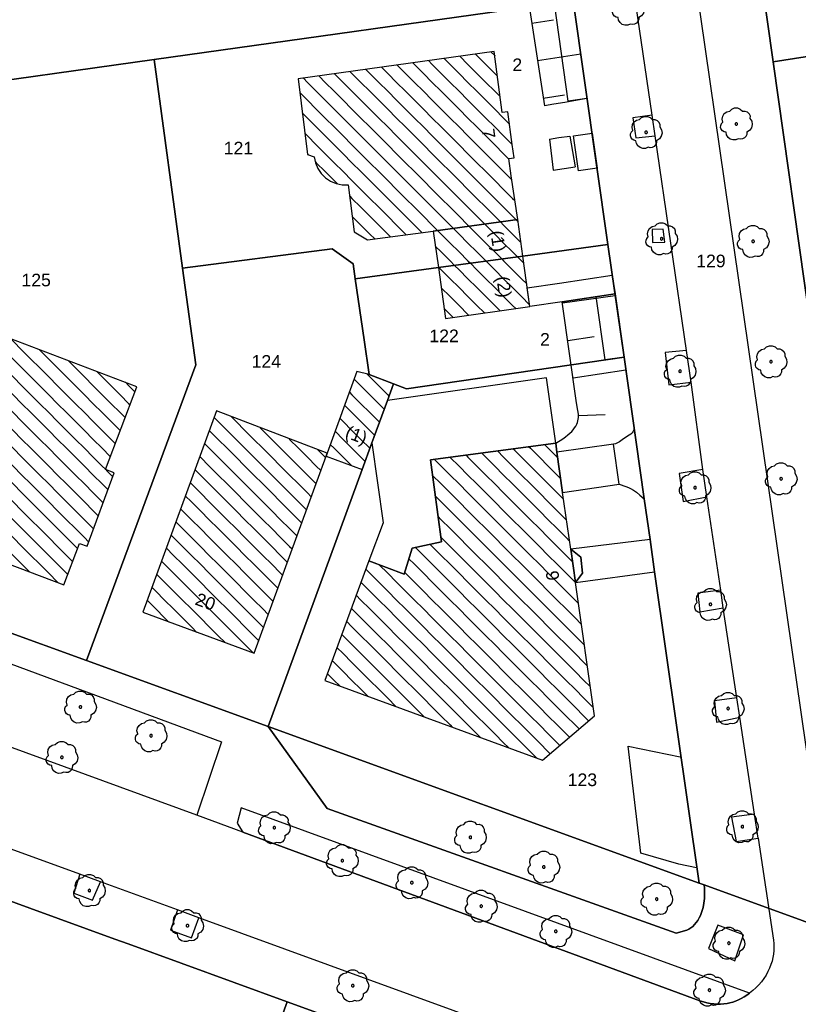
# Model space of a CAD drawing. Extents: x 32394465 to 32399599, y 5706239 to 5708675.
# Tile 13 of 40: x 32395133 to 32395195, y 5706569 to 5706647. Entities that reach past the tile are written whole.
import ezdxf
from ezdxf.enums import TextEntityAlignment as Align

# ---------------------------------------------------------------- set-up
doc = ezdxf.new("R2010")
doc.units = 0
doc.linetypes.add('LT00000', pattern=[0])
for name, color, linetype, lineweight in [('Baumstandorte', 250, 'LT00000', 18), ('BauwerkeSiedlung_Umring', 250, 'LT00000', 18), ('BauwerkeVerkehr_Umring', 250, 'LT00000', 18), ('Flurstueck_Umring', 250, 'LT00000', 18), ('Flurstuecksnummer', 250, 'LT00000', 18), ('Gebaeude_Fuellung', 250, 'LT00000', 18), ('Gebaeude_Umring', 250, 'LT00000', 18), ('GebaeudeBauteil_Umring', 250, 'LT00000', 18), ('GebaeudeHausnummer', 250, 'LT00000', 18), ('GebaeudePseudonummer', 250, 'LT00000', 18), ('NutzungSiedlung_Umring', 250, 'LT00000', 18), ('NutzungVerkehr_Umring', 250, 'LT00000', 18), ('ReliefBoeschungSchraffen', 250, 'LT00000', 18), ('ReliefBoeschungskante', 250, 'LT00000', 18), ('ReliefBoeschungText', 250, 'LT00000', 18), ('Vegetationsmerkmal_Umring', 250, 'LT00000', 18)]:
    doc.layers.add(name, color=color, linetype=linetype, lineweight=lineweight)
doc.styles.add('TS100', font='arial.ttf', dxfattribs={"height": 0.2})
pattern_1 = [(-45, (0, 0), (0.707106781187, 0.707106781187), [1])]

# ---------------------------------------------------------------- blocks, each defined once
blk = doc.blocks.new('SYMB1123')
at = {"color": 250, "linetype": 'ByBlock', "lineweight": -3, "flags": 128}
for points in [[(-0.424, 0.059), (-0.446, 0.153), (-0.431, 0.248), (-0.381, 0.33), (-0.303, 0.387), (-0.21, 0.409)], [(-0.424, 0.059), (-0.446, 0.153), (-0.431, 0.248), (-0.381, 0.33), (-0.303, 0.387), (-0.21, 0.409)], [(-0.21, 0.409), (-0.141, 0.473), (-0.053, 0.506), (0.04, 0.506), (0.127, 0.473), (0.196, 0.409)], [(-0.21, 0.409), (-0.141, 0.473), (-0.053, 0.506), (0.04, 0.506), (0.127, 0.473), (0.196, 0.409)], [(0.196, 0.409), (0.275, 0.41), (0.348, 0.38), (0.404, 0.325), (0.434, 0.252), (0.433, 0.173)], [(0.196, 0.409), (0.275, 0.41), (0.348, 0.38), (0.404, 0.325), (0.434, 0.252), (0.433, 0.173)], [(-0.323, -0.263), (-0.385, -0.251), (-0.439, -0.218), (-0.478, -0.168), (-0.497, -0.108), (-0.494, -0.044), (-0.468, 0.014), (-0.424, 0.059)], [(-0.323, -0.263), (-0.385, -0.251), (-0.439, -0.218), (-0.478, -0.168), (-0.497, -0.108), (-0.494, -0.044), (-0.468, 0.014), (-0.424, 0.059)], [(0.433, 0.173), (0.488, 0.084), (0.505, -0.019), (0.481, -0.121), (0.42, -0.207), (0.332, -0.263)], [(0.433, 0.173), (0.488, 0.084), (0.505, -0.019), (0.481, -0.121), (0.42, -0.207), (0.332, -0.263)], [(0.061, -0.47), (-0.02, -0.505), (-0.109, -0.508), (-0.193, -0.481), (-0.262, -0.426), (-0.307, -0.35), (-0.323, -0.263)], [(0.061, -0.47), (-0.02, -0.505), (-0.109, -0.508), (-0.193, -0.481), (-0.262, -0.426), (-0.307, -0.35), (-0.323, -0.263)], [(0.332, -0.263), (0.329, -0.331), (0.302, -0.394), (0.256, -0.444), (0.195, -0.476), (0.128, -0.485), (0.061, -0.47)], [(0.332, -0.263), (0.329, -0.331), (0.302, -0.394), (0.256, -0.444), (0.195, -0.476), (0.128, -0.485), (0.061, -0.47)]]:
    blk.add_lwpolyline(points, dxfattribs=at)
at = {"color": 250, "linetype": 'ByBlock', "lineweight": 18, "flags": 128}
for points in [[(-0.424, 0.059), (-0.446, 0.153), (-0.431, 0.248), (-0.381, 0.33), (-0.303, 0.387), (-0.21, 0.409)], [(-0.21, 0.409), (-0.141, 0.473), (-0.053, 0.506), (0.04, 0.506), (0.127, 0.473), (0.196, 0.409)], [(0.196, 0.409), (0.275, 0.41), (0.348, 0.38), (0.404, 0.325), (0.434, 0.252), (0.433, 0.173)], [(-0.323, -0.263), (-0.385, -0.251), (-0.439, -0.218), (-0.478, -0.168), (-0.497, -0.108), (-0.494, -0.044), (-0.468, 0.014), (-0.424, 0.059)], [(0.433, 0.173), (0.488, 0.084), (0.505, -0.019), (0.481, -0.121), (0.42, -0.207), (0.332, -0.263)], [(0.061, -0.47), (-0.02, -0.505), (-0.109, -0.508), (-0.193, -0.481), (-0.262, -0.426), (-0.307, -0.35), (-0.323, -0.263)], [(0.332, -0.263), (0.329, -0.331), (0.302, -0.394), (0.256, -0.444), (0.195, -0.476), (0.128, -0.485), (0.061, -0.47)]]:
    blk.add_lwpolyline(points, dxfattribs=at)
at = {"color": 250, "linetype": 'ByBlock', "lineweight": -3, "flags": 128}
blk.add_lwpolyline([(0.04, 0), (0.038, 0.014), (0.031, 0.026), (0.02, 0.035), (0.007, 0.039), (-0.007, 0.039), (-0.02, 0.035), (-0.031, 0.026), (-0.038, 0.014), (-0.04, 0), (-0.038, -0.014), (-0.031, -0.026), (-0.02, -0.035), (-0.007, -0.039), (0.007, -0.039), (0.02, -0.035), (0.031, -0.026), (0.038, -0.014), (0.04, 0)], close=True, dxfattribs=at)
blk.add_lwpolyline([(0.04, 0), (0.038, 0.014), (0.031, 0.026), (0.02, 0.035), (0.007, 0.039), (-0.007, 0.039), (-0.02, 0.035), (-0.031, 0.026), (-0.038, 0.014), (-0.04, 0), (-0.038, -0.014), (-0.031, -0.026), (-0.02, -0.035), (-0.007, -0.039), (0.007, -0.039), (0.02, -0.035), (0.031, -0.026), (0.038, -0.014), (0.04, 0)], close=True, dxfattribs=at)
at = {"color": 250, "linetype": 'ByBlock', "lineweight": 18, "flags": 128}
blk.add_lwpolyline([(0.04, 0), (0.038, 0.014), (0.031, 0.026), (0.02, 0.035), (0.007, 0.039), (-0.007, 0.039), (-0.02, 0.035), (-0.031, 0.026), (-0.038, 0.014), (-0.04, 0), (-0.038, -0.014), (-0.031, -0.026), (-0.02, -0.035), (-0.007, -0.039), (0.007, -0.039), (0.02, -0.035), (0.031, -0.026), (0.038, -0.014), (0.04, 0)], close=True, dxfattribs=at)

msp = doc.modelspace()

# ---------------------------------------------------------------- hatches: boundary and pattern name
at = {"layer": 'Gebaeude_Fuellung', "linetype": 'Continuous', "lineweight": 25}
h = msp.add_hatch(dxfattribs=at)
h.set_pattern_fill('LT_0', color=255, angle=-45, style=0, pattern_type=2)
h.set_pattern_definition(pattern_1)
h.paths.add_polyline_path([(32395165.995, 5706630.566), (32395160.784, 5706629.864), (32395159.726, 5706630.497), (32395159.258, 5706634.22), (32395158.776, 5706634.226), (32395158.304, 5706634.324), (32395157.86, 5706634.512), (32395157.46, 5706634.781), (32395157.119, 5706635.122), (32395156.851, 5706635.522), (32395156.664, 5706635.967), (32395156.566, 5706636.439), (32395156.027, 5706636.642), (32395155.285, 5706642.612), (32395170.833, 5706644.799), (32395171.452, 5706639.946), (32395171.909, 5706640.007), (32395172.259, 5706637.426), (32395172.403, 5706636.37), (32395171.99, 5706636.313), (32395172.184, 5706634.934), (32395172.69, 5706631.484)])
h = msp.add_hatch(dxfattribs=at)
h.set_pattern_fill('LT_0', color=255, angle=-45, style=0, pattern_type=2)
h.set_pattern_definition(pattern_1)
h.paths.add_polyline_path([(32395166.404, 5706627.671), (32395165.995, 5706630.566), (32395172.69, 5706631.484), (32395173.103, 5706628.576)])
h = msp.add_hatch(dxfattribs=at)
h.set_pattern_fill('LT_0', color=255, angle=-45, style=0, pattern_type=2)
h.set_pattern_definition(pattern_1)
h.paths.add_polyline_path([(32395166.981, 5706623.643), (32395166.404, 5706627.671), (32395173.103, 5706628.576), (32395173.665, 5706624.586)])
h = msp.add_hatch(dxfattribs=at)
h.set_pattern_fill('LT_0', color=255, angle=-45, style=0, pattern_type=2)
h.set_pattern_definition(pattern_1)
h.paths.add_polyline_path([(32395129.804, 5706618.266), (32395131.245, 5706617.728), (32395130.632, 5706616.06), (32395125.936, 5706617.765), (32395124.33, 5706613.344), (32395122.316, 5706607.801), (32395127.776, 5706605.838), (32395127.584, 5706605.336), (32395127.422, 5706604.908), (32395127.983, 5706604.713), (32395130.914, 5706603.689), (32395131.257, 5706604.602), (32395136.722, 5706602.544), (32395137.956, 5706605.818), (32395138.557, 5706605.595), (32395140.702, 5706611.421), (32395140.017, 5706611.678), (32395142.503, 5706618.235), (32395131.385, 5706622.448)])
h = msp.add_hatch(dxfattribs=at)
h.set_pattern_fill('LT_0', color=255, angle=-45, style=0, pattern_type=2)
h.set_pattern_definition(pattern_1)
h.paths.add_polyline_path([(32395159.945, 5706619.439), (32395157.586, 5706612.967), (32395157.5, 5706612.734), (32395160.362, 5706611.676), (32395161.136, 5706613.786), (32395161.286, 5706614.197), (32395162.36, 5706617.129), (32395162.85, 5706618.468), (32395160.917, 5706619.205)])
h = msp.add_hatch(dxfattribs=at)
h.set_pattern_fill('LT_0', color=255, angle=-45, style=0, pattern_type=2)
h.set_pattern_definition(pattern_1)
h.paths.add_polyline_path([(32395142.973, 5706600.366), (32395151.798, 5706597.133), (32395157.5, 5706612.734), (32395157.586, 5706612.967), (32395148.81, 5706616.314)])
h = msp.add_hatch(dxfattribs=at)
h.set_pattern_fill('LT_0', color=255, angle=-45, style=0, pattern_type=2)
h.set_pattern_definition(pattern_1)
h.paths.add_polyline_path([(32395176.89, 5706605.375), (32395176.254, 5706609.857), (32395175.802, 5706613.041), (32395175.703, 5706613.764), (32395165.771, 5706612.43), (32395166.642, 5706605.935), (32395164.337, 5706605.442), (32395163.68, 5706603.392), (32395160.895, 5706604.437), (32395157.404, 5706594.969), (32395174.663, 5706588.645), (32395178.767, 5706592.159), (32395177.265, 5706602.731)])

# ---------------------------------------------------------------- linework, layer by layer
at = {"layer": 'BauwerkeSiedlung_Umring', "color": 255, "lineweight": 25, "flags": 128}
for points in [[(32395176.856, 5706650.448), (32395177.091, 5706648.806), (32395178.18, 5706641.059), (32395176.6946, 5706640.8502), (32395175.6059, 5706648.5953), (32395175.3711, 5706650.2355), (32395176.856, 5706650.448)], [(32395178.601, 5706638.307), (32395178.995, 5706635.54), (32395177.51, 5706635.3285), (32395177.116, 5706638.0955), (32395178.601, 5706638.307)], [(32395180.404, 5706625.583), (32395176.226, 5706624.95), (32395173.665, 5706624.586), (32395173.4539, 5706626.0711), (32395176.0081, 5706626.4341), (32395180.1793, 5706627.0661), (32395180.404, 5706625.583)], [(32395180.404, 5706625.583), (32395181.121, 5706620.563), (32395179.6361, 5706620.3509), (32395178.9191, 5706625.3709), (32395180.404, 5706625.583)], [(32395180.735, 5706610.5), (32395180.288, 5706613.673), (32395175.802, 5706613.041), (32395176.254, 5706609.857), (32395180.735, 5706610.5)], [(32395177.819, 5706603.467), (32395177.687, 5706604.723), (32395176.89, 5706605.375), (32395177.265, 5706602.731), (32395177.819, 5706603.467)]]:
    msp.add_lwpolyline(points, close=True, dxfattribs=at)
at = {"layer": 'BauwerkeVerkehr_Umring', "color": 255, "lineweight": 25, "flags": 128}
for points in [[(32395198.599, 5706568.644), (32395181.878, 5706684.539), (32395176.428, 5706722.11), (32395176.383, 5706722.499), (32395176.358, 5706722.897), (32395176.355, 5706723.302), (32395176.372, 5706723.711), (32395176.41, 5706724.119), (32395176.469, 5706724.525), (32395176.547, 5706724.925), (32395176.645, 5706725.316), (32395176.762, 5706725.695), (32395176.896, 5706726.059), (32395177.047, 5706726.409), (32395177.215, 5706726.743), (32395177.399, 5706727.057), (32395177.597, 5706727.352), (32395177.81, 5706727.627), (32395178.037, 5706727.88), (32395178.261, 5706728.099), (32395178.508, 5706728.31), (32395178.778, 5706728.516), (32395179.076, 5706728.719), (32395179.395, 5706728.916), (32395179.752, 5706729.118), (32395180.157, 5706729.333), (32395180.718, 5706729.616)], [(32395191.744, 5706582.463), (32395191.457, 5706584.36), (32395190.299, 5706592.047), (32395190.063, 5706593.577), (32395188.988, 5706600.715), (32395188.78, 5706602.105), (32395187.676, 5706609.52), (32395187.355, 5706611.669), (32395186.434, 5706618.587), (32395186.069, 5706621.111), (32395183.598, 5706638.115), (32395183.359, 5706639.756), (32395182.224, 5706647.494), (32395181.987, 5706649.131), (32395180.8, 5706657.388), (32395180.545, 5706659.152), (32395179.344, 5706667.435), (32395179.13, 5706668.92), (32395177.654, 5706678.965), (32395177.386, 5706680.848), (32395176.922, 5706684.75), (32395176.791, 5706686.781), (32395176.546, 5706688.431), (32395172.701, 5706713.893), (32395172.423, 5706715.742), (32395172.232, 5706717.02), (32395172.154, 5706717.487), (32395172.059, 5706717.945), (32395171.95, 5706718.387), (32395171.825, 5706718.811), (32395171.687, 5706719.213), (32395171.537, 5706719.593), (32395171.373, 5706719.95), (32395171.198, 5706720.284), (32395171.011, 5706720.589), (32395170.814, 5706720.87), (32395170.605, 5706721.124), (32395170.386, 5706721.353), (32395170.156, 5706721.556), (32395169.916, 5706721.733), (32395169.665, 5706721.882), (32395169.405, 5706722.006), (32395166.51, 5706723.205), (32395166.398, 5706723.244), (32395166.277, 5706723.271), (32395166.149, 5706723.286), (32395166.009, 5706723.289), (32395165.708, 5706723.263), (32395165.223, 5706723.181), (32395164.038, 5706723.007), (32395163.506, 5706724.336), (32395106.714, 5706701.9), (32395105.572, 5706704.693)], [(32395180.735, 5706610.5), (32395181.271, 5706610.333), (32395181.468, 5706610.256), (32395181.642, 5706610.175), (32395181.878, 5706610.039), (32395182.121, 5706609.866), (32395182.379, 5706609.654), (32395182.722, 5706609.346)], [(32395121.838, 5706593.551), (32395123.924, 5706599.45), (32395149.22, 5706590.102), (32395147.255, 5706584.278)], [(32395147.255, 5706584.278), (32395121.838, 5706593.551), (32395119.804, 5706594.292), (32395119.284, 5706594.5), (32395119.069, 5706594.602), (32395118.874, 5706594.708), (32395118.695, 5706594.818), (32395118.535, 5706594.935), (32395118.39, 5706595.057), (32395118.261, 5706595.186), (32395118.163, 5706595.301), (32395118.07, 5706595.428), (32395117.891, 5706595.72), (32395117.721, 5706596.07), (32395117.512, 5706596.57), (32395117.468, 5706596.962), (32395117.449, 5706597.246), (32395117.449, 5706597.501), (32395117.471, 5706597.731), (32395117.519, 5706597.968), (32395117.595, 5706598.222), (32395117.701, 5706598.498), (32395117.867, 5706598.875)], [(32395186.866, 5706580.127), (32395185.47, 5706580.402), (32395182.456, 5706581.277), (32395181.457, 5706589.749), (32395185.582, 5706588.922)], [(32395180.977, 5706563.923), (32395179.348, 5706564.516), (32395172.973, 5706566.842), (32395170.976, 5706567.574), (32395147.424, 5706576.164), (32395145.727, 5706576.781), (32395139.63, 5706579.008), (32395137.985, 5706579.607), (32395130.49, 5706582.341), (32395129.035, 5706582.871), (32395122.392, 5706585.293), (32395120.715, 5706585.907)], [(32395191.744, 5706582.463), (32395192.963, 5706574.394), (32395192.994, 5706574.122), (32395193.005, 5706573.847), (32395192.996, 5706573.566), (32395192.968, 5706573.284), (32395192.92, 5706573.002), (32395192.853, 5706572.722), (32395192.767, 5706572.447), (32395192.662, 5706572.178), (32395192.531, 5706571.896), (32395192.378, 5706571.621), (32395192.204, 5706571.353), (32395192.01, 5706571.095), (32395191.798, 5706570.848), (32395191.569, 5706570.612), (32395191.324, 5706570.391), (32395191.065, 5706570.184), (32395190.85, 5706570.032), (32395190.631, 5706569.893), (32395190.409, 5706569.768), (32395190.185, 5706569.658), (32395189.961, 5706569.563), (32395189.736, 5706569.483), (32395189.512, 5706569.418), (32395189.288, 5706569.369), (32395189.032, 5706569.332), (32395188.771, 5706569.313), (32395188.503, 5706569.313), (32395188.231, 5706569.331), (32395187.957, 5706569.368), (32395187.682, 5706569.423), (32395187.409, 5706569.495), (32395187.14, 5706569.585), (32395150.899, 5706582.951), (32395147.255, 5706584.278)]]:
    msp.add_lwpolyline(points, dxfattribs=at)
msp.add_lwpolyline([(32395183.548, 5706603.56), (32395183.181, 5706606.132), (32395176.89, 5706605.375), (32395177.687, 5706604.723), (32395177.819, 5706603.467), (32395177.265, 5706602.731), (32395183.548, 5706603.56)], close=True, dxfattribs=at)
at = {"layer": 'Flurstueck_Umring', "color": 8, "lineweight": 25, "flags": 128}
for points in [[(32395203.002, 5706573.123), (32395195.829, 5706623.637), (32395192.944, 5706643.962), (32395190.665, 5706660.014), (32395188.364, 5706676.214), (32395187.78, 5706680.317), (32395183.908, 5706707.584), (32395181.58, 5706723.213), (32395179.926, 5706735.622), (32395165.49, 5706730.096), (32395167.25, 5706717.763), (32395167.583, 5706715.428), (32395167.875, 5706713.383), (32395170.37, 5706695.902), (32395172.984, 5706677.586), (32395176.856, 5706650.448), (32395177.091, 5706648.806), (32395179.848, 5706629.488), (32395181.121, 5706620.563), (32395182.722, 5706609.346), (32395183.181, 5706606.132), (32395183.548, 5706603.56), (32395187.065, 5706578.911), (32395187.464, 5706578.766), (32395203.002, 5706573.123)], [(32395126.553, 5706641.731), (32395143.865, 5706644.154), (32395177.091, 5706648.806), (32395176.856, 5706650.448), (32395172.984, 5706677.586), (32395144.516, 5706673.572), (32395131.773, 5706671.802), (32395122.475, 5706670.511), (32395126.312, 5706643.43), (32395126.553, 5706641.731)], [(32395192.944, 5706643.962), (32395242.339, 5706651.714), (32395241.123, 5706660.193), (32395240.037, 5706667.761), (32395223.265, 5706665.129), (32395190.665, 5706660.014), (32395192.944, 5706643.962)], [(32395192.944, 5706643.962), (32395195.829, 5706623.637), (32395245.214, 5706631.638), (32395243.971, 5706640.337), (32395242.339, 5706651.714), (32395192.944, 5706643.962)], [(32395159.816, 5706626.781), (32395166.404, 5706627.671), (32395173.103, 5706628.576), (32395179.848, 5706629.488), (32395177.091, 5706648.806), (32395143.865, 5706644.154), (32395146.131, 5706627.627), (32395157.998, 5706629.145), (32395159.643, 5706627.972), (32395159.816, 5706626.781)], [(32395119.537, 5706608.771), (32395119.364, 5706608.296), (32395119.155, 5706607.726), (32395118.734, 5706606.574), (32395117.815, 5706604.058), (32395124.807, 5706601.519), (32395138.501, 5706596.546), (32395147.181, 5706619.969), (32395146.131, 5706627.627), (32395143.865, 5706644.154), (32395126.553, 5706641.731), (32395127.958, 5706631.814), (32395125.371, 5706624.735), (32395123.399, 5706619.339), (32395121.576, 5706614.349), (32395119.537, 5706608.771)], [(32395147.181, 5706619.969), (32395138.501, 5706596.546), (32395152.906, 5706591.315), (32395160.362, 5706611.676), (32395161.136, 5706613.786), (32395161.286, 5706614.197), (32395162.36, 5706617.129), (32395162.85, 5706618.468), (32395160.917, 5706619.205), (32395160.516, 5706621.959), (32395159.816, 5706626.781), (32395159.643, 5706627.972), (32395157.998, 5706629.145), (32395146.131, 5706627.627), (32395147.181, 5706619.969)], [(32395159.816, 5706626.781), (32395160.516, 5706621.959), (32395160.917, 5706619.205), (32395162.85, 5706618.468), (32395163.875, 5706618.076), (32395181.121, 5706620.563), (32395179.848, 5706629.488), (32395173.103, 5706628.576), (32395166.404, 5706627.671), (32395159.816, 5706626.781)], [(32395373.666, 5706495.476), (32395372.472, 5706502.742), (32395372.114, 5706504.92), (32395371.975, 5706505.769), (32395371.914, 5706506.147), (32395370.929, 5706512.142), (32395317.477, 5706531.553), (32395312.375, 5706533.441), (32395301.849, 5706537.337), (32395269.339, 5706549.051), (32395265.779, 5706550.334), (32395263.103, 5706551.298), (32395252.328, 5706555.211), (32395241.27, 5706559.227), (32395203.002, 5706573.123), (32395187.464, 5706578.766), (32395187.065, 5706578.911), (32395152.906, 5706591.315), (32395138.501, 5706596.546), (32395124.807, 5706601.519), (32395117.815, 5706604.058), (32395100.705, 5706610.271), (32395097.75, 5706602.319), (32395095.557, 5706596.415), (32395095.503, 5706596.269), (32395076.353, 5706603.218), (32395070.664, 5706605.34), (32395066.032, 5706607.305), (32395056.819, 5706611.571), (32395050.392, 5706614.835), (32395045.972, 5706617.173), (32395045.128, 5706617.653), (32395041.631, 5706619.64), (32395034.428, 5706624.138), (32395030.236, 5706620.472), (32395033.039, 5706618.699), (32395036.373, 5706616.887), (32395037.517, 5706616.228), (32395041.923, 5706613.716), (32395046.364, 5706611.298), (32395050.842, 5706608.983), (32395054.7, 5706607.074), (32395055.35, 5706606.752), (32395057.383, 5706605.801), (32395059.897, 5706604.625), (32395064.477, 5706602.592), (32395066.527, 5706601.731), (32395069.092, 5706600.653), (32395073.739, 5706598.808), (32395077.686, 5706597.332), (32395078.317, 5706597.061), (32395081.16, 5706596.028), (32395110.854, 5706585.34), (32395131.862, 5706577.708), (32395134.018, 5706576.925), (32395140.768, 5706574.472), (32395141.816, 5706574.091), (32395154.414, 5706569.514), (32395175.227, 5706561.953), (32395190.239, 5706556.508), (32395206.189, 5706550.725), (32395221.201, 5706545.281), (32395236.88, 5706539.596), (32395249.136, 5706535.151), (32395262.331, 5706530.366), (32395275.367, 5706525.639), (32395287.735, 5706521.155), (32395302.433, 5706515.824), (32395319.256, 5706515.48), (32395357.328, 5706501.758), (32395358.329, 5706501.373), (32395365.669, 5706498.551), (32395369.301, 5706497.154), (32395373.666, 5706495.476)], [(32395187.065, 5706578.911), (32395183.548, 5706603.56), (32395183.181, 5706606.132), (32395182.722, 5706609.346), (32395181.121, 5706620.563), (32395163.875, 5706618.076), (32395162.85, 5706618.468), (32395162.36, 5706617.129), (32395161.286, 5706614.197), (32395161.136, 5706613.786), (32395160.362, 5706611.676), (32395152.906, 5706591.315), (32395187.065, 5706578.911)], [(32395136.735, 5706520.682), (32395147.017, 5706549.083), (32395148.939, 5706554.391), (32395154.414, 5706569.514), (32395141.816, 5706574.091), (32395140.768, 5706574.472), (32395134.018, 5706576.925), (32395131.862, 5706577.708), (32395128.438, 5706568.33), (32395126.18, 5706562.147), (32395123.858, 5706555.788), (32395116.316, 5706535.134), (32395133.106, 5706523.25), (32395136.735, 5706520.682)], [(32395136.735, 5706520.682), (32395149.962, 5706511.32), (32395159.731, 5706519.859), (32395175.227, 5706561.953), (32395154.414, 5706569.514), (32395148.939, 5706554.391), (32395147.017, 5706549.083), (32395136.735, 5706520.682)]]:
    msp.add_lwpolyline(points, close=True, dxfattribs=at)
at = {"layer": 'Gebaeude_Umring', "color": 255, "lineweight": 25, "flags": 128}
for points in [[(32395159.258, 5706634.22), (32395159.726, 5706630.497), (32395160.784, 5706629.864), (32395165.995, 5706630.566), (32395172.69, 5706631.484), (32395172.184, 5706634.934), (32395171.99, 5706636.313), (32395172.403, 5706636.37), (32395172.259, 5706637.426), (32395171.909, 5706640.007), (32395171.452, 5706639.946), (32395170.833, 5706644.799), (32395155.285, 5706642.612), (32395156.027, 5706636.642), (32395156.566, 5706636.439), (32395156.664, 5706635.967), (32395156.851, 5706635.522), (32395157.119, 5706635.122), (32395157.46, 5706634.781), (32395157.86, 5706634.512), (32395158.304, 5706634.324), (32395158.776, 5706634.226), (32395159.258, 5706634.22)], [(32395165.995, 5706630.566), (32395166.404, 5706627.671), (32395173.103, 5706628.576), (32395172.69, 5706631.484), (32395165.995, 5706630.566)], [(32395166.404, 5706627.671), (32395166.981, 5706623.643), (32395173.665, 5706624.586), (32395173.103, 5706628.576), (32395166.404, 5706627.671)], [(32395129.804, 5706618.266), (32395131.245, 5706617.728), (32395130.632, 5706616.06), (32395125.936, 5706617.765), (32395124.33, 5706613.344), (32395122.316, 5706607.801), (32395127.776, 5706605.838), (32395127.584, 5706605.336), (32395127.422, 5706604.908), (32395127.983, 5706604.713), (32395130.914, 5706603.689), (32395131.257, 5706604.602), (32395136.722, 5706602.544), (32395137.956, 5706605.818), (32395138.557, 5706605.595), (32395140.702, 5706611.421), (32395140.017, 5706611.678), (32395142.503, 5706618.235), (32395131.385, 5706622.448), (32395129.804, 5706618.266)], [(32395157.5, 5706612.734), (32395160.362, 5706611.676), (32395161.136, 5706613.786), (32395161.286, 5706614.197), (32395162.36, 5706617.129), (32395162.85, 5706618.468), (32395160.917, 5706619.205), (32395159.945, 5706619.439), (32395157.586, 5706612.967), (32395157.5, 5706612.734)], [(32395148.81, 5706616.314), (32395142.973, 5706600.366), (32395151.798, 5706597.133), (32395157.5, 5706612.734), (32395157.586, 5706612.967), (32395148.81, 5706616.314)], [(32395157.404, 5706594.969), (32395174.663, 5706588.645), (32395178.767, 5706592.159), (32395177.265, 5706602.731), (32395176.89, 5706605.375), (32395176.254, 5706609.857), (32395175.802, 5706613.041), (32395175.703, 5706613.764), (32395165.771, 5706612.43), (32395166.642, 5706605.935), (32395164.337, 5706605.442), (32395163.68, 5706603.392), (32395160.895, 5706604.437), (32395157.404, 5706594.969)]]:
    msp.add_lwpolyline(points, close=True, dxfattribs=at)
at = {"layer": 'GebaeudeBauteil_Umring', "color": 255, "lineweight": 25, "flags": 128}
msp.add_lwpolyline([(32395175.703, 5706613.764), (32395174.964, 5706618.928), (32395162.36, 5706617.129), (32395161.286, 5706614.197), (32395161.136, 5706613.786), (32395162.029, 5706607.46), (32395160.895, 5706604.437), (32395163.68, 5706603.392), (32395164.337, 5706605.442), (32395166.642, 5706605.935), (32395165.771, 5706612.43), (32395175.703, 5706613.764)], close=True, dxfattribs=at)
at = {"layer": 'NutzungSiedlung_Umring', "color": 255, "lineweight": 25, "flags": 128}
for points in [[(32395247.004, 5706756.024), (32395245.26, 5706755.48), (32395239.523, 5706753.348), (32395238.965, 5706754.728), (32395238.453, 5706755.387), (32395237.666, 5706755.545), (32395229.126, 5706752.198), (32395228.019, 5706751.764), (32395228.046, 5706751.617), (32395217.515, 5706747.475), (32395217.023, 5706747.244), (32395216.581, 5706746.93), (32395216.202, 5706746.54), (32395215.899, 5706746.09), (32395215.681, 5706745.592), (32395215.557, 5706745.063), (32395215.529, 5706744.521), (32395215.599, 5706743.982), (32395215.764, 5706743.465), (32395216.122, 5706742.546), (32395215.793, 5706742.421), (32395211.659, 5706740.862), (32395210.321, 5706740.358), (32395208.909, 5706739.825), (32395208.736, 5706740.282), (32395203.711, 5706738.386), (32395198.84, 5706736.548), (32395199.198, 5706735.601), (32395194.41, 5706733.806), (32395194.392, 5706733.853), (32395187.262, 5706731.28), (32395187.899, 5706729.591), (32395183.892, 5706728.112), (32395182.666, 5706727.305), (32395181.869, 5706726.055), (32395181.628, 5706724.563), (32395181.845, 5706723.177), (32395181.58, 5706723.213), (32395183.908, 5706707.584), (32395187.78, 5706680.317), (32395188.364, 5706676.214), (32395190.665, 5706660.014), (32395192.944, 5706643.962), (32395195.829, 5706623.637), (32395245.214, 5706631.638), (32395245.689, 5706628.314), (32395247.317, 5706616.924), (32395248.957, 5706605.45), (32395250.437, 5706595.094), (32395251.583, 5706587.078), (32395246.643, 5706573.736), (32395244.707, 5706568.508), (32395244.111, 5706566.899), (32395241.27, 5706559.227), (32395252.328, 5706555.211), (32395263.103, 5706551.298), (32395265.779, 5706550.334), (32395269.339, 5706549.051), (32395301.849, 5706537.337), (32395295.65, 5706578.997), (32395293.994, 5706590.201), (32395292.417, 5706600.878), (32395290.818, 5706611.694), (32395289.125, 5706623.154), (32395287.415, 5706634.483), (32395285.598, 5706646.705), (32395278.223, 5706645.577), (32395270.425, 5706644.384), (32395255.976, 5706642.173), (32395243.971, 5706640.337), (32395242.339, 5706651.714), (32395241.123, 5706660.193), (32395240.037, 5706667.761), (32395223.265, 5706665.129), (32395220.735, 5706681.287), (32395220.094, 5706685.376), (32395220.37, 5706685.42), (32395215.948, 5706712.636), (32395217.918, 5706713.02), (32395218.926, 5706713.106), (32395220.484, 5706713.431), (32395233.211, 5706715.359), (32395234.741, 5706715.71), (32395251.894, 5706718.305), (32395254.709, 5706700.102), (32395277.17, 5706703.427), (32395274.849, 5706719.045), (32395274.796, 5706719.4), (32395274.431, 5706721.859), (32395256.528, 5706719.036), (32395252.446, 5706718.392), (32395251.188, 5706727.093), (32395250.531, 5706731.636), (32395247.004, 5706756.024)], [(32395177.091, 5706648.806), (32395176.856, 5706650.448), (32395172.984, 5706677.586), (32395144.516, 5706673.572), (32395131.773, 5706671.802), (32395122.475, 5706670.511), (32395126.312, 5706643.43), (32395126.553, 5706641.731), (32395143.865, 5706644.154), (32395146.131, 5706627.627), (32395157.998, 5706629.145), (32395159.643, 5706627.972), (32395159.816, 5706626.781), (32395160.516, 5706621.959), (32395160.917, 5706619.205), (32395162.85, 5706618.468), (32395162.36, 5706617.129), (32395161.286, 5706614.197), (32395161.136, 5706613.786), (32395160.362, 5706611.676), (32395152.906, 5706591.315), (32395157.6, 5706584.83), (32395185.262, 5706574.941), (32395186.101, 5706575.168), (32395186.261, 5706575.25), (32395186.415, 5706575.354), (32395186.563, 5706575.477), (32395186.705, 5706575.619), (32395186.839, 5706575.781), (32395186.963, 5706575.958), (32395187.076, 5706576.149), (32395187.176, 5706576.352), (32395187.293, 5706576.652), (32395187.383, 5706576.973), (32395187.447, 5706577.318), (32395187.486, 5706577.698), (32395187.5, 5706577.975), (32395187.501, 5706578.248), (32395187.489, 5706578.515), (32395187.464, 5706578.766), (32395187.065, 5706578.911), (32395183.548, 5706603.56), (32395183.181, 5706606.132), (32395182.722, 5706609.346), (32395181.121, 5706620.563), (32395179.848, 5706629.488), (32395177.091, 5706648.806)], [(32395147.181, 5706619.969), (32395146.131, 5706627.627), (32395143.865, 5706644.154), (32395126.553, 5706641.731), (32395127.958, 5706631.814), (32395125.371, 5706624.735), (32395123.399, 5706619.339), (32395121.576, 5706614.349), (32395119.537, 5706608.771), (32395119.364, 5706608.296), (32395119.155, 5706607.726), (32395118.734, 5706606.574), (32395117.815, 5706604.058), (32395124.807, 5706601.519), (32395138.501, 5706596.546), (32395147.181, 5706619.969)], [(32395147.181, 5706619.969), (32395138.501, 5706596.546), (32395152.906, 5706591.315), (32395160.362, 5706611.676), (32395161.136, 5706613.786), (32395161.286, 5706614.197), (32395162.36, 5706617.129), (32395162.85, 5706618.468), (32395160.917, 5706619.205), (32395160.516, 5706621.959), (32395159.816, 5706626.781), (32395159.643, 5706627.972), (32395157.998, 5706629.145), (32395146.131, 5706627.627), (32395147.181, 5706619.969)], [(32395275.367, 5706525.639), (32395262.331, 5706530.366), (32395249.136, 5706535.151), (32395236.88, 5706539.596), (32395221.201, 5706545.281), (32395206.189, 5706550.725), (32395190.239, 5706556.508), (32395175.227, 5706561.953), (32395154.414, 5706569.514), (32395141.816, 5706574.091), (32395140.768, 5706574.472), (32395134.018, 5706576.925), (32395131.862, 5706577.708), (32395110.854, 5706585.34), (32395081.16, 5706596.028), (32395079.626, 5706595.982), (32395078.242, 5706595.558), (32395077.078, 5706594.738), (32395076.149, 5706593.627), (32395074.541, 5706589.508), (32395066.978, 5706570.135), (32395042.27, 5706548.598), (32395060.261, 5706527.943), (32395066.066, 5706521.278), (32395070.978, 5706515.656), (32395080.889, 5706504.314), (32395089.2, 5706494.801), (32395094.061, 5706489.237), (32395098.421, 5706493.035), (32395109.346, 5706502.552), (32395133.106, 5706523.25), (32395136.735, 5706520.682), (32395149.962, 5706511.32), (32395135.718, 5706498.87), (32395120.423, 5706485.501), (32395114.676, 5706480.478), (32395113.682, 5706479.61), (32395109.611, 5706476.051), (32395107.327, 5706474.055), (32395110.025, 5706470.961), (32395110.738, 5706470.143), (32395122.187, 5706457.012), (32395133.509, 5706444.026), (32395137.245, 5706439.742), (32395150.023, 5706425.088), (32395152.055, 5706422.756), (32395159.96, 5706413.691), (32395168.314, 5706404.11), (32395171.075, 5706405.564), (32395177.406, 5706408.856), (32395189.787, 5706415.399), (32395192.154, 5706416.65), (32395199.249, 5706420.4), (32395199.645, 5706420.652), (32395199.998, 5706420.963), (32395200.298, 5706421.324), (32395200.54, 5706421.727), (32395200.716, 5706422.162), (32395200.819, 5706422.62), (32395200.85, 5706423.089), (32395200.808, 5706423.557), (32395200.693, 5706424.012), (32395200.508, 5706424.444), (32395190.722, 5706443.115), (32395189.323, 5706445.783), (32395178.213, 5706466.98), (32395177.963, 5706467.378), (32395177.654, 5706467.731), (32395177.294, 5706468.033), (32395176.891, 5706468.274), (32395176.455, 5706468.449), (32395175.997, 5706468.554), (32395175.528, 5706468.587), (32395175.06, 5706468.545), (32395174.604, 5706468.431), (32395174.172, 5706468.247), (32395167.036, 5706464.534), (32395166.65, 5706465.279), (32395162.712, 5706472.871), (32395160.64, 5706476.866), (32395159.68, 5706478.719), (32395172.168, 5706485.296), (32395173.85, 5706486.182), (32395181.743, 5706471.196), (32395189.614, 5706456.077), (32395206.271, 5706424.098), (32395221.119, 5706431.916), (32395224.932, 5706433.924), (32395227.841, 5706435.456), (32395233.933, 5706438.664), (32395248.072, 5706446.109), (32395259.703, 5706452.234), (32395272.014, 5706458.717), (32395284.315, 5706465.195), (32395284.88, 5706465.492), (32395287.533, 5706466.89), (32395295.928, 5706471.31), (32395290.022, 5706482.459), (32395287.483, 5706487.251), (32395285.339, 5706491.301), (32395278.246, 5706495.231), (32395280.99, 5706502.729), (32395281.55, 5706504.258), (32395284.825, 5706513.205), (32395287.735, 5706521.155), (32395275.367, 5706525.639)]]:
    msp.add_lwpolyline(points, close=True, dxfattribs=at)
at = {"layer": 'NutzungVerkehr_Umring', "color": 255, "lineweight": 25, "flags": 128}
for points in [[(32395203.002, 5706573.123), (32395195.829, 5706623.637), (32395192.944, 5706643.962), (32395190.665, 5706660.014), (32395188.364, 5706676.214), (32395187.78, 5706680.317), (32395183.908, 5706707.584), (32395181.58, 5706723.213), (32395179.926, 5706735.622), (32395165.49, 5706730.096), (32395167.25, 5706717.763), (32395167.583, 5706715.428), (32395167.875, 5706713.383), (32395170.37, 5706695.902), (32395172.984, 5706677.586), (32395176.856, 5706650.448), (32395177.091, 5706648.806), (32395179.848, 5706629.488), (32395181.121, 5706620.563), (32395182.722, 5706609.346), (32395183.181, 5706606.132), (32395183.548, 5706603.56), (32395187.065, 5706578.911), (32395187.464, 5706578.766), (32395203.002, 5706573.123)], [(32395076.353, 5706603.218), (32395070.664, 5706605.34), (32395066.032, 5706607.305), (32395056.819, 5706611.571), (32395050.392, 5706614.835), (32395045.972, 5706617.173), (32395045.128, 5706617.653), (32395041.631, 5706619.64), (32395034.428, 5706624.138), (32395030.236, 5706620.472), (32395033.039, 5706618.699), (32395036.373, 5706616.887), (32395037.517, 5706616.228), (32395041.923, 5706613.716), (32395046.364, 5706611.298), (32395050.842, 5706608.983), (32395054.7, 5706607.074), (32395055.35, 5706606.752), (32395057.383, 5706605.801), (32395059.897, 5706604.625), (32395064.477, 5706602.592), (32395066.527, 5706601.731), (32395069.092, 5706600.653), (32395073.739, 5706598.808), (32395077.686, 5706597.332), (32395077.592, 5706597.324), (32395078.317, 5706597.061), (32395081.16, 5706596.028), (32395110.854, 5706585.34), (32395131.862, 5706577.708), (32395134.018, 5706576.925), (32395140.768, 5706574.472), (32395141.816, 5706574.091), (32395154.414, 5706569.514), (32395175.227, 5706561.953), (32395190.239, 5706556.508), (32395206.189, 5706550.725), (32395221.201, 5706545.281), (32395236.88, 5706539.596), (32395249.136, 5706535.151), (32395262.331, 5706530.366), (32395275.367, 5706525.639), (32395287.735, 5706521.155), (32395302.433, 5706515.824), (32395319.256, 5706515.48), (32395357.328, 5706501.758), (32395358.329, 5706501.373), (32395351.118, 5706505.808), (32395350.606, 5706506.092), (32395349.676, 5706506.553), (32395349.327, 5706506.734), (32395349.014, 5706506.911), (32395348.739, 5706507.084), (32395348.492, 5706507.259), (32395348.27, 5706507.439), (32395346.854, 5706509.204), (32395346.362, 5706510.696), (32395345.013, 5706519.417), (32395341.966, 5706518.923), (32395340.121, 5706512.752), (32395340.074, 5706512.629), (32395340.011, 5706512.508), (32395339.932, 5706512.392), (32395339.836, 5706512.283), (32395339.726, 5706512.181), (32395339.604, 5706512.089), (32395339.472, 5706512.007), (32395339.333, 5706511.94), (32395339.154, 5706511.876), (32395338.965, 5706511.833), (32395338.767, 5706511.81), (32395338.559, 5706511.809), (32395338.342, 5706511.827), (32395338.114, 5706511.868), (32395337.876, 5706511.929), (32395337.627, 5706512.01), (32395314.333, 5706520.203), (32395312.375, 5706533.441), (32395301.849, 5706537.337), (32395269.339, 5706549.051), (32395265.779, 5706550.334), (32395263.103, 5706551.298), (32395252.328, 5706555.211), (32395241.27, 5706559.227), (32395203.002, 5706573.123), (32395187.464, 5706578.766), (32395187.489, 5706578.515), (32395187.501, 5706578.248), (32395187.5, 5706577.975), (32395187.486, 5706577.698), (32395187.447, 5706577.318), (32395187.383, 5706576.973), (32395187.293, 5706576.652), (32395187.176, 5706576.352), (32395187.076, 5706576.149), (32395186.963, 5706575.958), (32395186.839, 5706575.781), (32395186.705, 5706575.619), (32395186.563, 5706575.477), (32395186.415, 5706575.354), (32395186.261, 5706575.25), (32395186.101, 5706575.168), (32395185.262, 5706574.941), (32395157.6, 5706584.83), (32395152.906, 5706591.315), (32395138.501, 5706596.546), (32395124.807, 5706601.519), (32395117.815, 5706604.058), (32395100.705, 5706610.271), (32395097.75, 5706602.319), (32395095.557, 5706596.415), (32395095.503, 5706596.269), (32395076.353, 5706603.218)]]:
    msp.add_lwpolyline(points, close=True, dxfattribs=at)
at = {"layer": 'ReliefBoeschungSchraffen', "color": 255, "lineweight": 25}
for p, q in [((32395173.8155, 5706647.0355), (32395175.5406, 5706647.2993)), ((32395174.2689, 5706644.0699), (32395177.6834, 5706644.592)), ((32395174.7224, 5706641.1044), (32395176.4117, 5706641.3627)), ((32395176.2366, 5706624.8751), (32395180.4201, 5706625.4701)), ((32395176.6587, 5706621.905), (32395178.7502, 5706622.2119)), ((32395177.0808, 5706618.9348), (32395181.2605, 5706619.5669)), ((32395177.4994, 5706615.9652), (32395179.623, 5706616.0316))]:
    msp.add_line(p, q, dxfattribs=at)
at = {"layer": 'ReliefBoeschungskante', "color": 255, "lineweight": 25}
for p, q in [((32395173.362, 5706650.001), (32395174.816, 5706640.492)), ((32395175.199, 5706637.853), (32395175.492, 5706635.396)), ((32395176.825, 5706638.09), (32395177.238, 5706635.643)), ((32395175.492, 5706635.396), (32395177.238, 5706635.643)), ((32395176.226, 5706624.95), (32395180.404, 5706625.583)), ((32395175.703, 5706613.764), (32395175.802, 5706613.041))]:
    msp.add_line(p, q, dxfattribs=at)
at = {"layer": 'ReliefBoeschungskante', "color": 255, "lineweight": 25, "flags": 128}
for points in [[(32395176.856, 5706650.448), (32395177.091, 5706648.806), (32395178.18, 5706641.059)], [(32395178.18, 5706641.059), (32395176.436, 5706640.758), (32395175.566, 5706640.615), (32395174.816, 5706640.492)], [(32395175.199, 5706637.853), (32395175.951, 5706637.963), (32395176.825, 5706638.09)], [(32395180.404, 5706625.583), (32395181.121, 5706620.563), (32395181.904, 5706614.974), (32395181.906, 5706614.869), (32395181.882, 5706614.767), (32395181.83, 5706614.668), (32395181.752, 5706614.57), (32395181.657, 5706614.481), (32395181.533, 5706614.387), (32395181.076, 5706614.097), (32395180.749, 5706613.872), (32395180.6, 5706613.781), (32395180.443, 5706613.711), (32395180.288, 5706613.673), (32395175.802, 5706613.041)], [(32395175.703, 5706613.764), (32395176.274, 5706614.115), (32395176.487, 5706614.264), (32395176.676, 5706614.413), (32395176.831, 5706614.55), (32395176.971, 5706614.689), (32395177.095, 5706614.83), (32395177.204, 5706614.973), (32395177.296, 5706615.115), (32395177.371, 5706615.257), (32395177.429, 5706615.4), (32395177.469, 5706615.541), (32395177.491, 5706615.658), (32395177.502, 5706615.784), (32395177.498, 5706616.061), (32395177.464, 5706616.344), (32395177.361, 5706616.963), (32395176.226, 5706624.95)]]:
    msp.add_lwpolyline(points, dxfattribs=at)
at = {"layer": 'Vegetationsmerkmal_Umring', "color": 255, "lineweight": 25, "flags": 128}
msp.add_lwpolyline([(32395143.865, 5706644.154), (32395146.131, 5706627.627), (32395157.998, 5706629.145), (32395159.643, 5706627.972), (32395159.816, 5706626.781)], dxfattribs=at)
for points in [[(32395181.82, 5706639.524), (32395182.051, 5706637.947), (32395183.598, 5706638.115), (32395183.359, 5706639.756), (32395181.82, 5706639.524)], [(32395184.234, 5706630.719), (32395183.351, 5706630.681), (32395183.385, 5706629.649), (32395184.354, 5706629.69), (32395184.234, 5706630.719)], [(32395184.387, 5706620.935), (32395184.68, 5706618.369), (32395186.434, 5706618.587), (32395186.069, 5706621.111), (32395184.387, 5706620.935)], [(32395187.355, 5706611.669), (32395185.503, 5706611.368), (32395185.815, 5706609.152), (32395187.676, 5706609.52), (32395187.355, 5706611.669)], [(32395188.78, 5706602.105), (32395186.964, 5706601.887), (32395187.121, 5706600.392), (32395188.988, 5706600.715), (32395188.78, 5706602.105)], [(32395188.283, 5706593.354), (32395188.449, 5706591.658), (32395190.299, 5706592.047), (32395190.063, 5706593.577), (32395188.283, 5706593.354)], [(32395150.899, 5706582.951), (32395187.14, 5706569.585), (32395187.409, 5706569.495), (32395187.682, 5706569.423), (32395187.957, 5706569.368), (32395188.231, 5706569.331), (32395188.503, 5706569.313), (32395188.771, 5706569.313), (32395189.032, 5706569.332), (32395189.288, 5706569.369), (32395189.512, 5706569.418), (32395189.736, 5706569.483), (32395189.961, 5706569.563), (32395190.185, 5706569.658), (32395190.409, 5706569.768), (32395190.631, 5706569.893), (32395190.85, 5706570.032), (32395191.065, 5706570.184), (32395150.775, 5706584.874), (32395150.442, 5706583.66), (32395150.899, 5706582.951)], [(32395189.65, 5706584.123), (32395190.009, 5706582.203), (32395191.744, 5706582.463), (32395191.457, 5706584.36), (32395189.65, 5706584.123)], [(32395137.511, 5706578.106), (32395138.989, 5706577.559), (32395139.63, 5706579.008), (32395137.985, 5706579.607), (32395137.511, 5706578.106)], [(32395145.727, 5706576.781), (32395145.176, 5706575.19), (32395146.847, 5706574.568), (32395147.424, 5706576.164), (32395145.727, 5706576.781)], [(32395189.89, 5706572.75), (32395190.585, 5706574.809), (32395188.558, 5706575.571), (32395187.82, 5706573.72), (32395189.89, 5706572.75)]]:
    msp.add_lwpolyline(points, close=True, dxfattribs=at)

# ---------------------------------------------------------------- block references
at = {"layer": 'Baumstandorte', "color": 255, "xscale": 2.5, "yscale": 2.5, "zscale": 2.5}
for p in [(32395181.46, 5706648.14), (32395190.02, 5706639.05), (32395182.87, 5706638.38), (32395184.1, 5706629.95), (32395191.35, 5706629.75), (32395192.77, 5706620.21), (32395185.56, 5706619.46), (32395193.57, 5706610.94), (32395186.75, 5706610.23), (32395187.97, 5706600.99), (32395138.03, 5706592.86), (32395189.37, 5706592.74), (32395143.63, 5706590.58), (32395136.56, 5706588.87), (32395190.5, 5706583.38), (32395153.4, 5706583.3), (32395168.94, 5706582.54), (32395158.79, 5706580.69), (32395174.76, 5706580.18), (32395164.3, 5706578.94), (32395138.74, 5706578.32), (32395183.71, 5706577.64), (32395169.8, 5706577.08), (32395146.52, 5706575.54), (32395175.71, 5706575.08), (32395189.43, 5706574.15), (32395159.62, 5706570.78), (32395187.89, 5706570.43)]:
    msp.add_blockref('SYMB1123', p, dxfattribs=at)

# ---------------------------------------------------------------- texts
at = {"layer": 'Flurstuecksnummer', "color": 8, "lineweight": 25, "style": 'TS100', "width": 1.001073}
for s, p, p2 in [('121', (32395149.3903, 5706636.636), (32395151.7237, 5706636.636)), ('129', (32395186.8403, 5706627.695), (32395189.1737, 5706627.695)), ('125', (32395133.3573, 5706626.186), (32395135.6907, 5706626.186)), ('122', (32395165.6883, 5706621.76), (32395168.0217, 5706621.76)), ('124', (32395151.6003, 5706619.737), (32395153.9337, 5706619.737)), ('123', (32395176.6533, 5706586.594), (32395178.9867, 5706586.594))]:
    msp.add_text(s, height=1, dxfattribs=at).set_placement(p, p2, align=Align.FIT)
at = {"layer": 'GebaeudeHausnummer', "color": 255, "lineweight": 25, "style": 'TS100', "width": 1.001073}
for s, rotation, p, p2 in [('7', 277.708334, (32395169.8368, 5706638.6084), (32395169.9411, 5706637.8377)), ('9', 277.878761, (32395174.9045, 5706603.5865), (32395175.0111, 5706602.8161)), ('20', 339.933653, (32395147.0437, 5706600.9982), (32395148.5049, 5706600.4645))]:
    msp.add_text(s, height=1, rotation=rotation, dxfattribs=at).set_placement(p, p2, align=Align.FIT)
at = {"layer": 'GebaeudePseudonummer', "color": 255, "lineweight": 25, "style": 'TS100', "width": 0.992431}
for s, rotation, p, p2 in [('(1)', 278.170655, (32395170.5191, 5706630.5337), (32395170.7599, 5706628.8565)), ('(2)', 278.170655, (32395170.9881, 5706626.9157), (32395171.2289, 5706625.2385)), ('(1)', 339.061328, (32395158.9395, 5706614.2454), (32395160.522, 5706613.6398))]:
    msp.add_text(s, height=1, rotation=rotation, dxfattribs=at).set_placement(p, p2, align=Align.FIT)
at = {"layer": 'ReliefBoeschungText', "color": 255, "lineweight": 25, "style": 'TS100', "width": 1.001073}
for p, p2 in [((32395172.2701, 5706643.234), (32395173.0479, 5706643.234)), ((32395174.4661, 5706621.483), (32395175.2439, 5706621.483))]:
    msp.add_text('2', height=1, dxfattribs=at).set_placement(p, p2, align=Align.FIT)

doc.saveas('drawing.dxf')
